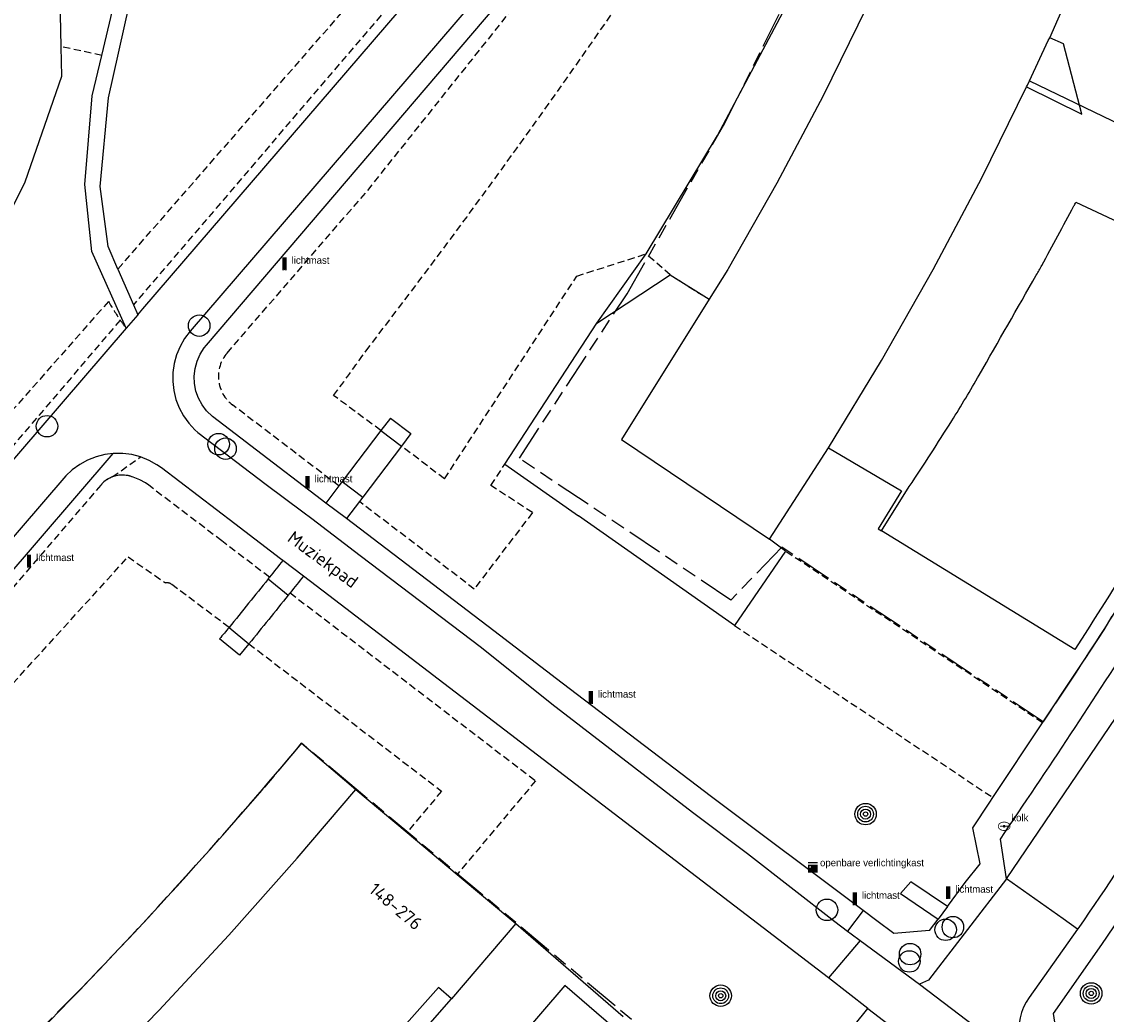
# Model space of a CAD drawing. Extents: x 168491 to 169507, y 481494 to 482503.
# Tile 100 of 108: x 169082 to 169157, y 482371 to 482441. Entities that reach past the tile are written whole.
import ezdxf
from ezdxf.enums import TextEntityAlignment as Align

# ---------------------------------------------------------------- set-up
doc = ezdxf.new("R2010")
doc.units = 0
doc.header["$LTSCALE"] = 0.5
doc.linetypes.add('KAD', pattern=[12, 5, -1, 2, -1, 2, -1])
doc.linetypes.add('STIPPELFIJN', pattern=[1.5, 1, -0.5])
doc.layers.get('0').update_dxf_attribs({"linetype": 'CONTINUOUS'})
for name, color, linetype in [('G01', 3, 'KAD'), ('G_BTD', 3, 'CONTINUOUS'), ('G_GBIP1', 7, 'CONTINUOUS'), ('G_OTD', 7, 'CONTINUOUS'), ('G_OWT', 7, 'CONTINUOUS'), ('G_PNDMV', 1, 'CONTINUOUS'), ('G_WGD', 2, 'CONTINUOUS'), ('L_TALUD', 7, 'CONTINUOUS'), ('NAR', 7, 'CONTINUOUS'), ('ORL', 7, 'CONTINUOUS'), ('PKST', 7, 'CONTINUOUS'), ('PPAL', 7, 'CONTINUOUS'), ('PPUT', 7, 'CONTINUOUS'), ('PSTM', 170, 'CONTINUOUS'), ('PVGO', 7, 'CONTINUOUS')]:
    doc.layers.add(name, color=color, linetype=linetype)
doc.styles.add('ISO', font='isocpeur.ttf', dxfattribs={"height": 1})

# ---------------------------------------------------------------- blocks, each defined once
blk = doc.blocks.new('KUNSTOBJ')
at = {"color": 0}
blk.add_circle((0, 0), 0.75, dxfattribs=at)
at = {"color": 0, "flags": 2}
blk.add_attdef('KUNSTOBJECT', (1.45, 0), '', height=1, dxfattribs=at)
blk = doc.blocks.new('KAST')
at = {"linetype": 'ByBlock', "lineweight": -2}
h = blk.add_hatch(color=0, dxfattribs=at)
h.dxf.hatch_style = 1
h.paths.add_polyline_path([(0.338, 0.648), (-0.338, 0.648), (-0.338, 0.547), (0.338, 0.547)])
h = blk.add_hatch(color=0, dxfattribs=at)
h.dxf.hatch_style = 1
edge = h.paths.add_edge_path()
edge.add_line((0.338, 0.474), (-0.338, 0.474))
edge.add_line((-0.338, 0.474), (-0.338, -0.1))
edge.add_line((-0.338, -0.1), (0, -0.1))
edge.add_arc((0, 0), 0.1, 180, 270, ccw=False)
edge.add_arc((0, 0), 0.1, 0, 180, ccw=False)
edge.add_arc((0, 0), 0.1, -90, 0, ccw=False)
edge.add_line((0, -0.1), (0.338, -0.1))
edge.add_line((0.338, -0.1), (0.338, 0.474))
edge = h.paths.add_edge_path(flags=16)
edge.add_arc((-0.196, 0.305), 0.0607, 0, 360)
at = {"linetype": 'ByBlock', "lineweight": -2, "true_color": 0x681648}
h = blk.add_hatch(color=219, dxfattribs=at)
h.dxf.hatch_style = 1
h.paths.add_polyline_path([(-0.1, 0, 1), (0.1, 0, 1)])
at = {"color": 0, "linetype": 'ByBlock', "lineweight": -2}
blk.add_attdef('KAST', (0.5, 0.35), '', height=0.5, dxfattribs=at)
blk = doc.blocks.new('PAAL')
at = {"linetype": 'ByBlock', "lineweight": -2}
h = blk.add_hatch(color=0, dxfattribs=at)
h.dxf.hatch_style = 1
h.paths.add_polyline_path([(0.15, 0.8), (-0.15, 0.8), (-0.15, -0.1), (0, -0.1, -0.414214), (-0.1, 0, -1), (0.1, 0, -0.414214), (0, -0.1), (0.15, -0.1)])
at = {"linetype": 'ByBlock', "lineweight": -2, "true_color": 0x681648}
h = blk.add_hatch(color=219, dxfattribs=at)
h.dxf.hatch_style = 1
h.paths.add_polyline_path([(-0.1, 0, 1), (0.1, 0, 1)])
at = {"color": 0, "linetype": 'ByBlock', "lineweight": -2}
blk.add_attdef('PAAL', (0.5, 0.35), '', height=0.5, dxfattribs=at)
blk = doc.blocks.new('put')
at = {"linetype": 'ByBlock', "lineweight": -2}
h = blk.add_hatch(color=0, dxfattribs=at)
h.dxf.hatch_style = 1
edge = h.paths.add_edge_path()
edge.add_spline(control_points=[(0.442, 0), (0.442, 0.043), (0.43, 0.087), (0.364, 0.201), (0.283, 0.258), (0.091, 0.323), (-0.019, 0.329), (-0.222, 0.288), (-0.313, 0.241), (-0.416, 0.124), (-0.441, 0.064), (-0.443, -0.058), (-0.419, -0.119), (-0.335, -0.218), (-0.276, -0.257), (-0.097, -0.325), (0.037, -0.332), (0.27, -0.27), (0.37, -0.201), (0.433, -0.076), (0.442, -0.038), (0.442, 0)], knot_values=[0, 0, 0, 0, 0.380029, 0.380029, 1.118666, 1.118666, 1.857303, 1.857303, 2.59594, 2.59594, 3.13294, 3.13294, 3.66994, 3.66994, 4.20694, 4.20694, 5.079565, 5.079565, 5.952189, 5.952189, 6.283185, 6.283185, 6.283185, 6.283185], degree=3, periodic=0)
edge = h.paths.add_edge_path(flags=16)
edge.add_ellipse((0, 0), major_axis=(0.392, 0), ratio=0.689655, start_angle=0, end_angle=360)
h = blk.add_hatch(color=0, dxfattribs=at)
h.dxf.hatch_style = 1
h.paths.add_polyline_path([(-0.1, 0, -0.096396), (-0.093, 0.037), (-0.25, 0.037, 1), (-0.25, -0.037), (-0.093, -0.037, -0.096396)])
at = {"linetype": 'ByBlock', "lineweight": -2, "true_color": 0x681648}
h = blk.add_hatch(color=219, dxfattribs=at)
h.dxf.hatch_style = 1
h.paths.add_polyline_path([(0.1, 0, 1), (-0.1, 0, 1)])
at = {"linetype": 'ByBlock', "lineweight": -2}
h = blk.add_hatch(color=0, dxfattribs=at)
h.dxf.hatch_style = 1
h.paths.add_polyline_path([(0.25, 0.037), (0.093, 0.037, -0.096396), (0.1, 0, -0.096396), (0.093, -0.037), (0.25, -0.037, 1)])
at = {"color": 0, "linetype": 'ByBlock', "lineweight": -2}
blk.add_attdef('PUT', (0.5, 0.35), '', height=0.5, dxfattribs=at)
blk = doc.blocks.new('BOOM')
at = {"color": 0}
for radius in [0.75, 0.55, 0.35, 0.15]:
    blk.add_circle((0, 0), radius, dxfattribs=at)

msp = doc.modelspace()

# ---------------------------------------------------------------- linework, layer by layer
at = {"layer": 'G01'}
for points in [[(169160.781, 482404.252), (169157.14, 482398.149), (169155.157, 482395.119), (169152.907, 482391.736), (169134.667, 482403.911), (169131.123, 482400.229), (169116.364, 482410.113), (169123.873, 482421.595), (169130.7, 482433.495), (169136.822, 482445.773), (169142.218, 482458.387), (169143.425, 482461.519), (169147.865, 482474.401), (169151.542, 482487.521), (169154.2603, 482500)], [(169132.246, 482364.236), (169118.405, 482375.801), (169104.987, 482387.036), (169101.163, 482390.238), (169098.396, 482386.972), (169093.796, 482381.732), (169089.312, 482376.837), (169085.874, 482373.218), (169078.096, 482365.432)]]:
    msp.add_lwpolyline(points, dxfattribs=at)
at = {"layer": 'G_BTD', "linetype": 'Continuous', "lineweight": 25, "transparency": 33554687}
for points in [[(169125.199, 482424.368), (169130.176, 482432.632), (169135.344, 482442.374), (169139.09, 482451.815), (169139.215, 482453.281), (169144.164, 482465.734), (169144.405, 482465.639), (169146.927, 482473.687), (169149.775, 482481.612), (169149.95, 482481.549), (169151.627, 482488.196), (169150.2, 482488.556), (169153.501, 482498.945), (169153.6974, 482500)], [(169115.356, 482409.711), (169121.762, 482419.55), (169125.199, 482424.368)], [(169137.932, 482410.837), (169143.022, 482407.837), (169141.397, 482405.187), (169141.622, 482405.049)], [(169115.356, 482409.711), (169120.5, 482406.094)], [(169125.41, 482402.643), (169120.5, 482406.094)], [(169134.929, 482403.631), (169133.812, 482404.471)], [(169134.929, 482403.631), (169131.38, 482398.446)], [(169131.38, 482398.446), (169125.41, 482402.643)], [(169101.163, 482390.238), (169104.961, 482387.005)], [(169146.229, 482378.857), (169143.665, 482380.564), (169142.958, 482379.75), (169145.573, 482377.972)], [(169116.107, 482377.659), (169123.603, 482371.174)]]:
    msp.add_lwpolyline(points, dxfattribs=at)
at = {"layer": 'G_BTD', "linetype": 'STIPPELFIJN', "lineweight": -3, "transparency": 33554687}
for points in [[(169126.263, 482465.622), (169116.965, 482452.977), (169089.433, 482420.818)], [(169095.973, 482417.457), (169105.781, 482428.801), (169118.879, 482445.221), (169128.577, 482456.823)], [(169088.357, 482423.315), (169116.44, 482455.486)], [(169087.225, 482438.219), (169084.397, 482438.82)], [(169111.137, 482408.68), (169120.364, 482422.823), (169125.199, 482424.368)], [(169087.696, 482421.056), (169076.783, 482408.691), (169060.143, 482388.151), (169051.784, 482378.549), (169049.855, 482373.744)], [(169088.517, 482419.747), (169069.18, 482397.159), (169053.441, 482378.724)], [(169106.706, 482412.053), (169103.398, 482414.491)], [(169103.766, 482408.19), (169096.35, 482413.832)], [(169111.137, 482408.68), (169108.138, 482410.962)], [(169087.955, 482408.811), (169089.936, 482410.208)], [(169114.379, 482408.21), (169115.356, 482409.711)], [(169098.93, 482401.817), (169095.603, 482404.349), (169090.503, 482408.231), (169090.273, 482408.392), (169089.872, 482408.617), (169089.419, 482408.799)], [(169087.155, 482408.247), (169058.593, 482374.985), (169057.617, 482373.845), (169054.502, 482370.221), (169036.861, 482349.7), (169035.646, 482348.226), (169034.695, 482346.983), (169033.786, 482345.71), (169032.921, 482344.407), (169032.099, 482343.074), (169031.322, 482341.716), (169030.591, 482340.333), (169029.906, 482338.926), (169029.268, 482337.496), (169028.679, 482336.047), (169028.184, 482334.701)], [(169117.27, 482406.324), (169114.379, 482408.21)], [(169113.216, 482400.997), (169105.198, 482407.1)], [(169117.27, 482406.324), (169113.216, 482400.997)], [(169152.867, 482391.675), (169134.929, 482403.631)], [(169069.184, 482375.354), (169080.014, 482393.297), (169089.063, 482403.241), (169091.675, 482401.418)], [(169096.104, 482398.318), (169092.087, 482401.331)], [(169100.366, 482400.731), (169117.495, 482387.622), (169112.017, 482381.089)], [(169131.38, 482398.446), (169149.399, 482386.461)], [(169097.496, 482397.177), (169110.937, 482386.898), (169108.523, 482384.018)]]:
    msp.add_lwpolyline(points, dxfattribs=at)
for points in [[(169105.653, 482417.596, 0.0204531), (169132.711, 482455.913)], [(169088.517, 482419.747, -0.0217456), (169087.696, 482421.056)], [(169088.924, 482419.183, -0.0091949), (169088.517, 482419.747)], [(169096.35, 482413.832, -0.4328226), (169095.973, 482417.457)], [(169103.398, 482414.491, 0.0033913), (169105.653, 482417.596)], [(169087.955, 482408.811, 0.1247057), (169087.155, 482408.247)], [(169089.419, 482408.799, 0.1898892), (169087.955, 482408.811)], [(169092.087, 482401.331, 0.2212592), (169091.675, 482401.418)]]:
    msp.add_lwpolyline(points, format="xyb", dxfattribs=at)
at = {"layer": 'G_BTD', "linetype": 'Continuous', "lineweight": 25, "transparency": 33554687}
for points in [[(169093.796, 482381.732, 0.0087616), (169101.163, 482390.238)], [(169047.066, 482339.025, 0.0495877), (169093.796, 482381.732)]]:
    msp.add_lwpolyline(points, format="xyb", dxfattribs=at)
at = {"layer": 'G_GBIP1', "linetype": 'Continuous', "lineweight": 25, "transparency": 33554687}
msp.add_lwpolyline([(169151.744, 482436.013), (169155.602, 482434.111), (169154.325, 482439.015), (169153.364, 482439.451)], dxfattribs=at)
at = {"layer": 'G_OTD', "linetype": 'STIPPELFIJN', "lineweight": -3, "transparency": 33554687}
for points in [[(169126.896, 482422.904), (169125.199, 482424.368)], [(169126.896, 482422.904), (169129.61, 482421.205)]]:
    msp.add_lwpolyline(points, dxfattribs=at)
at = {"layer": 'G_OWT', "linetype": 'Continuous', "lineweight": 25, "transparency": 33554687}
for points in [[(169084.397, 482438.82), (169084.355, 482441.058), (169083.281, 482444.23), (169083.3, 482446.778), (169085.659, 482452.696), (169090.482, 482461.534), (169096.098, 482468.698), (169099.154, 482471.875)], [(169057.444, 482406.882), (169061.068, 482406.427), (169066.872, 482409.458), (169072.666, 482414.978), (169077.684, 482421.041), (169081.888, 482429.392), (169084.436, 482436.766), (169084.397, 482438.82)]]:
    msp.add_lwpolyline(points, dxfattribs=at)
at = {"layer": 'G_PNDMV', "linetype": 'Continuous', "lineweight": 25, "transparency": 33554687}
for points in [[(169159.5365, 482500), (169158.241, 482493.552), (169156.694, 482486.853), (169154.971, 482480.194), (169153.052, 482473.6), (169152.004, 482470.294), (169149.794, 482463.789), (169147.388, 482457.344), (169144.805, 482450.973), (169142.031, 482444.684), (169140.59, 482441.562), (169137.555, 482435.398), (169134.336, 482429.314), (169130.936, 482423.324), (169130.909, 482423.28)], [(169153.364, 482439.451), (169156.278, 482446.088), (169159.015, 482452.793), (169161.54, 482459.588), (169163.862, 482466.445), (169163.892, 482466.537), (169163.904, 482466.573)], [(169151.948, 482436.44), (169153.269, 482439.25), (169153.364, 482439.451)], [(169151.744, 482436.013), (169151.808, 482436.143), (169151.948, 482436.44)], [(169137.932, 482410.837), (169141.624, 482416.932), (169145.235, 482423.273), (169148.62, 482429.677), (169151.744, 482436.013)], [(169130.909, 482423.28), (169129.61, 482421.205)], [(169129.61, 482421.205), (169123.498, 482411.436), (169133.812, 482404.471)], [(169133.812, 482404.471), (169137.932, 482410.837)], [(169047.48, 482333.901), (169047.835, 482333.418), (169049.85, 482334.894), (169055.618, 482339.304), (169061.249, 482343.786), (169066.756, 482348.397), (169072.17, 482353.146), (169076.653, 482357.223), (169081.063, 482361.387), (169086.193, 482366.429), (169091.211, 482371.597), (169096.102, 482376.863), (169100.868, 482382.225), (169104.961, 482387.005)], [(169104.961, 482387.005), (169108.523, 482384.018)], [(169108.523, 482384.018), (169112.017, 482381.089)], [(169112.017, 482381.089), (169116.107, 482377.659)], [(169116.107, 482377.659), (169111.621, 482372.411)], [(169111.621, 482372.411), (169110.73, 482373.203), (169106.283, 482368.204)]]:
    msp.add_lwpolyline(points, dxfattribs=at)
at = {"layer": 'G_WGD', "linetype": 'Continuous', "lineweight": 25, "transparency": 33554687}
for points in [[(169087.225, 482438.219), (169088.174, 482442.258), (169090.722, 482447.916), (169095.112, 482453.847), (169110.431, 482472.001), (169122.491, 482484.195), (169125.182, 482487.207), (169126.734, 482492.545), (169126.692, 482499.479), (169126.6476, 482500)], [(169090.097, 482420.547), (169114.705, 482449.148), (169118.945, 482454.313), (169122.866, 482459.553), (169126.551, 482464.961), (169129.991, 482470.527), (169134.679, 482479.15), (169138.783, 482488.066), (169141.185, 482494.153), (169143.1967, 482500)], [(169088.357, 482423.315), (169087.679, 482424.887), (169087.114, 482429.078), (169087.705, 482435.246), (169089.146, 482441.696), (169091.691, 482447.369), (169095.924, 482452.936), (169111.404, 482471.259), (169123.407, 482483.27), (169126.389, 482486.564)], [(169094.541, 482413.414), (169094.225, 482413.837), (169093.975, 482414.303), (169093.798, 482414.802), (169093.699, 482415.321), (169093.678, 482415.849), (169093.738, 482416.374), (169093.876, 482416.885), (169094.089, 482417.368), (169094.373, 482417.814), (169094.522, 482418), (169122.881, 482451.229), (169124.938, 482453.915), (169126.935, 482456.646), (169128.871, 482459.421), (169130.744, 482462.238), (169132.555, 482465.096), (169134.302, 482467.994), (169135.983, 482470.929), (169137.6, 482473.902), (169139.149, 482476.909), (169140.632, 482479.95)], [(169088.924, 482419.183), (169086.544, 482424.542), (169086.046, 482429.208), (169086.56, 482435.393), (169087.225, 482438.219)], [(169151.948, 482436.44), (169161.551, 482431.811)], [(169155.198, 482427.985), (169158.874, 482426.257)], [(169088.357, 482423.315), (169089.433, 482420.818)], [(169089.433, 482420.818), (169089.733, 482420.123)], [(169089.733, 482420.123), (169090.097, 482420.547)], [(169088.924, 482419.183), (169053.318, 482377.773)], [(169094.944, 482413.019), (169094.541, 482413.414)], [(169099.606, 482409.47), (169094.944, 482413.019)], [(169107.369, 482412.924), (169106.706, 482412.053)], [(169107.369, 482412.924), (169108.801, 482411.834)], [(169106.706, 482412.053), (169103.997, 482408.493)], [(169108.801, 482411.834), (169108.138, 482410.962)], [(169057.01, 482374.366), (169088.031, 482410.45)], [(169089.936, 482410.208), (169089.325, 482410.369), (169088.698, 482410.452), (169088.031, 482410.45)], [(169108.138, 482410.962), (169105.43, 482407.403)], [(169096.511, 482405.543), (169091.388, 482409.442), (169091.073, 482409.663), (169090.522, 482409.972), (169089.936, 482410.208)], [(169102.173, 482407.517), (169099.606, 482409.47)], [(169103.766, 482408.19), (169102.858, 482406.996)], [(169103.997, 482408.493), (169103.766, 482408.19)], [(169141.622, 482405.049), (169143.569, 482408.152)], [(169102.858, 482406.996), (169102.173, 482407.517)], [(169105.43, 482407.403), (169105.198, 482407.1)], [(169105.198, 482407.1), (169104.29, 482405.906)], [(169129.778, 482386.507), (169119.355, 482394.44), (169114.581, 482398.074), (169104.29, 482405.906)], [(169099.702, 482403.114), (169096.511, 482405.543)], [(169155.113, 482396.776), (169141.622, 482405.049)], [(169099.861, 482402.993), (169099.702, 482403.114)], [(169098.835, 482401.697), (169098.882, 482401.757), (169098.93, 482401.817)], [(169103.068, 482400.552), (169101.294, 482401.903)], [(169100.366, 482400.731), (169100.304, 482400.653), (169100.242, 482400.576)], [(169137.931, 482373.87), (169103.068, 482400.552)], [(169096.839, 482396.379), (169095.451, 482397.525)], [(169097.496, 482397.177), (169097.168, 482396.778), (169096.839, 482396.379)], [(169152.867, 482391.675), (169155.157, 482395.119)], [(169149.399, 482386.461), (169152.867, 482391.675)], [(169140.346, 482378.566), (169129.778, 482386.507)], [(169148.503, 482381.839), (169147.996, 482384.351), (169149.178, 482386.129), (169149.399, 482386.461)], [(169152.617, 482367.144), (169154.044, 482368.679), (169153.628, 482371.399), (169157.007, 482376.202), (169161.332, 482382.575)], [(169146.229, 482378.857), (169147.47, 482380.53), (169148.503, 482381.839)], [(169141.294, 482377.853), (169140.346, 482378.566)], [(169146.229, 482378.857), (169145.573, 482377.972)], [(169144.988, 482377.184), (169142.483, 482376.959), (169141.294, 482377.853)], [(169144.988, 482377.184), (169145.573, 482377.972)], [(169122.939, 482370.414), (169119.524, 482373.344), (169114.301, 482367.258), (169117.716, 482364.327)], [(169140.683, 482371.751), (169137.931, 482373.87)], [(169116.204, 482364.216), (169109.791, 482370.376), (169110.133, 482370.71), (169111.621, 482372.411)], [(169135.132, 482364.852), (169140.683, 482371.751)]]:
    msp.add_lwpolyline(points, dxfattribs=at)
at = {"layer": 'G_WGD', "lineweight": -3, "transparency": 33554687}
for points in [[(169117.359, 482446.866), (169093.384, 482418.978), (169093, 482418.469), (169092.687, 482417.92), (169092.445, 482417.336), (169092.278, 482416.726), (169092.19, 482416.101), (169092.182, 482415.469), (169092.254, 482414.841), (169092.404, 482414.227), (169092.63, 482413.637), (169092.929, 482413.08), (169093.296, 482412.565), (169093.725, 482412.101), (169093.936, 482411.92)], [(169089.733, 482420.123), (169088.924, 482419.183)], [(169150.348, 482380.793), (169158.898, 482393.372), (169164.034, 482401.76), (169171.865, 482416.024)], [(169093.936, 482411.92), (169098.685, 482408.286), (169101.266, 482406.375), (169101.879, 482405.91), (169105.263, 482403.336), (169113.723, 482396.912), (169118.619, 482392.995), (169128.445, 482385.426), (169132.274, 482382.555), (169138.371, 482377.804), (169139.269, 482377.13)], [(169106.706, 482412.053), (169108.138, 482410.962)], [(169088.031, 482410.45), (169087.439, 482410.378), (169086.826, 482410.222), (169086.238, 482409.991), (169085.684, 482409.687), (169085.172, 482409.316), (169084.712, 482408.883)], [(169084.712, 482408.883), (169084.568, 482408.723), (169035.112, 482351.193)], [(169103.997, 482408.493), (169105.43, 482407.403)], [(169104.29, 482405.906), (169102.858, 482406.996)], [(169101.294, 482401.903), (169099.861, 482402.993)], [(169098.835, 482401.697), (169100.242, 482400.576)], [(169096.104, 482398.318), (169097.496, 482397.177)], [(169150.348, 482380.793), (169149.924, 482383.557)], [(169150.348, 482380.793), (169144.898, 482373.714), (169144.28, 482373.439)], [(169154.297, 482377.984), (169150.348, 482380.793)], [(169140.346, 482378.566), (169139.269, 482377.13)], [(169155.311, 482377.262), (169154.297, 482377.984)], [(169139.269, 482377.13), (169139.505, 482376.953), (169140.14, 482376.486)], [(169155.311, 482377.262), (169151.944, 482372.514)], [(169155.408, 482377.399), (169155.311, 482377.262)], [(169140.14, 482376.486), (169137.931, 482373.87)], [(169140.14, 482376.486), (169144.28, 482373.439)], [(169144.28, 482373.439), (169149.824, 482369.23), (169151.259, 482369.506)], [(169140.683, 482371.751), (169142.164, 482370.607)]]:
    msp.add_lwpolyline(points, dxfattribs=at)
at = {"layer": 'G_WGD', "linetype": 'Continuous', "lineweight": 25, "transparency": 33554687}
for points in [[(169152.808, 482423.568, 0.0045553), (169155.053, 482427.712)], [(169155.053, 482427.712, -0.0043745), (169155.198, 482427.985)], [(169152.432, 482422.899, 0.0029103), (169152.808, 482423.568)], [(169148.448, 482415.922, 0.0002779), (169152.432, 482422.899)], [(169168.678, 482420.507, -0.0288551), (169155.113, 482396.776)], [(169146.529, 482412.721, 0.0102013), (169148.448, 482415.922)], [(169143.569, 482408.152, 0.0070306), (169146.529, 482412.721)], [(169099.861, 482402.993, -0.0013504), (169098.93, 482401.817)], [(169098.835, 482401.697, -0.0032712), (169096.104, 482398.318)], [(169101.294, 482401.903, -0.0018794), (169100.366, 482400.731)], [(169100.242, 482400.576, -0.0034306), (169097.496, 482397.177)], [(169155.157, 482395.119, 0.0070306), (169158.117, 482399.688)], [(169096.104, 482398.318, -0.0013703), (169095.451, 482397.525)]]:
    msp.add_lwpolyline(points, format="xyb", dxfattribs=at)
at = {"layer": 'G_WGD', "lineweight": -3, "transparency": 33554687}
for points in [[(169149.924, 482383.557, 0.007681), (169159.647, 482398.296)], [(169166.682, 482394.458, -0.0075143), (169155.408, 482377.399)], [(169151.944, 482372.514, 0.2011466), (169151.259, 482369.506)]]:
    msp.add_lwpolyline(points, format="xyb", dxfattribs=at)
at = {"layer": 'L_TALUD', "linetype": 'Continuous', "transparency": 33554687}
msp.add_lwpolyline([(169115.356, 482409.711), (169121.762, 482419.55), (169126.896, 482422.904), (169129.61, 482421.205)], dxfattribs=at)
msp.add_lwpolyline([(169089.419, 482408.799, 0.3216058), (169087.155, 482408.247)], format="xyb", dxfattribs=at)

# ---------------------------------------------------------------- block references
at = {"layer": 'PKST', "linetype": 'Continuous', "lineweight": 70, "transparency": 33554687}
msp.add_blockref('KAST', (169136.842, 482381.307), dxfattribs=at).add_auto_attribs({'KAST': 'openbare verlichtingkast'})
at = {"layer": 'PPAL', "linetype": 'Continuous', "lineweight": 13, "transparency": 33554687}
for p in [(169099.974, 482423.33), (169101.576, 482408.088), (169082.149, 482402.595), (169121.342, 482393.073), (169146.274, 482379.468), (169139.765, 482379.039)]:
    msp.add_blockref('PAAL', p, dxfattribs=at).add_auto_attribs({'PAAL': 'lichtmast'})
at = {"layer": 'PPUT', "linetype": 'Continuous', "lineweight": 13, "transparency": 33554687}
msp.add_blockref('put', (169150.188, 482384.448), dxfattribs=at).add_auto_attribs({'PUT': 'kolk'})
at = {"layer": 'PSTM', "linetype": 'Continuous', "lineweight": 0, "transparency": 33554687}
for p in [(169094.023, 482419.368), (169083.405, 482412.352), (169095.377, 482411.099), (169095.861, 482410.785), (169137.826, 482378.619), (169146.106, 482377.229), (169146.61, 482377.415), (169143.627, 482375.533), (169143.571, 482375.022)]:
    msp.add_blockref('KUNSTOBJ', p, dxfattribs=at)
at = {"layer": 'PVGO', "linetype": 'Continuous', "lineweight": 0, "transparency": 33554687}
for p in [(169140.519, 482385.298), (169130.411, 482372.629), (169156.26, 482372.791)]:
    msp.add_blockref('BOOM', p, dxfattribs=at)

# ---------------------------------------------------------------- texts
at = {"layer": 'NAR', "linetype": 'Continuous', "lineweight": 25, "transparency": 33554687, "style": 'ISO'}
msp.add_text('148-276', height=0.9, rotation=320.1, dxfattribs=at).set_placement((169107.736, 482378.865), align=Align.MIDDLE_CENTER)
at = {"layer": 'ORL', "linetype": 'Continuous', "lineweight": 25, "transparency": 33554687, "style": 'ISO'}
msp.add_text('Muziekpad', height=0.9, rotation=323.7, dxfattribs=at).set_placement((169102.665, 482403.06), align=Align.MIDDLE_CENTER)

doc.saveas('drawing.dxf')
